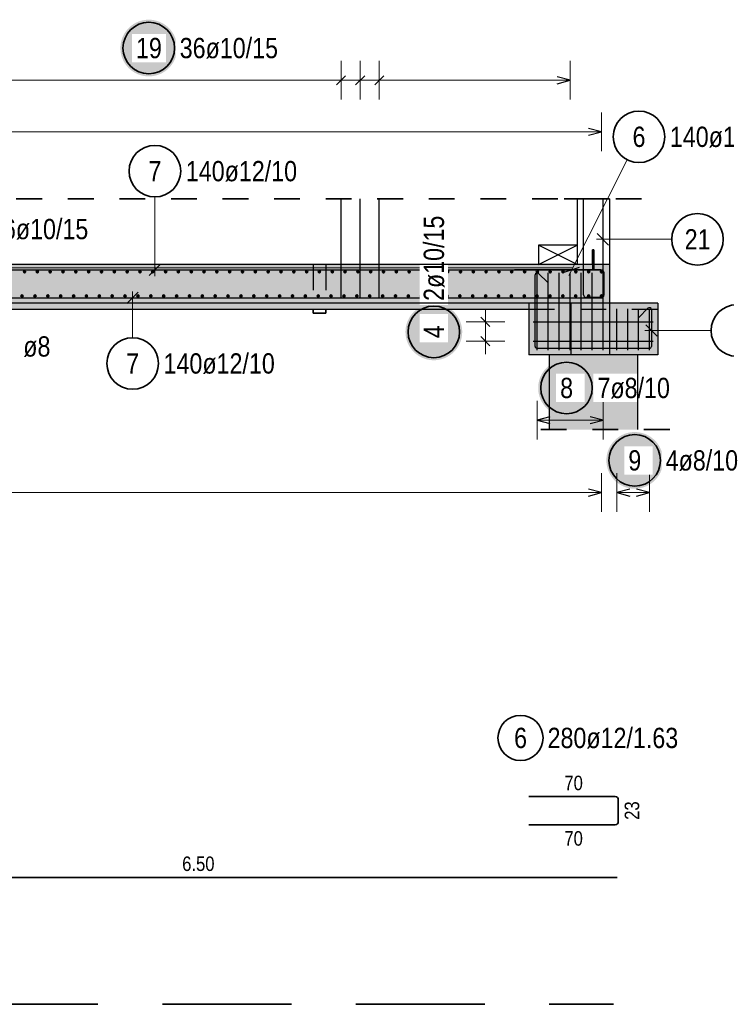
# Model space of a CAD drawing. Header units: millimetres. Extents: x -2.7 to 34.1, y -3.5 to 21.
# Tile 11 of 62: x 9.8 to 12.5, y 0.6 to 4.4. Entities that reach past the tile are written whole.
import ezdxf

# ---------------------------------------------------------------- set-up
doc = ezdxf.new("R2010")
doc.units = ezdxf.units.MM
doc.linetypes.add('HIDDEN', pattern=[0.375, 0.25, -0.125])
for name, color, linetype, lineweight in [('Achsen', 7, 'Continuous', 20), ('Nplo Bewehrung', 7, 'Continuous', 20), ('Schnittlinien', 7, 'Continuous', 20)]:
    doc.layers.add(name, color=color, linetype=linetype, lineweight=lineweight)
doc.styles.add('Arial Narrow', font='ARIALN.TTF')

msp = doc.modelspace()

# ---------------------------------------------------------------- hatches: boundary and pattern name
at = {"lineweight": 25, "true_color": 0xffffff}
for points in [[(10.379427, 4.325), (10.37936, 4.328839), (10.379159, 4.332673), (10.378824, 4.336498), (10.378356, 4.340309), (10.377756, 4.344101), (10.377023, 4.34787), (10.376159, 4.351611), (10.375166, 4.35532), (10.374043, 4.358992), (10.372793, 4.362622), (10.371417, 4.366207), (10.369917, 4.369741), (10.368294, 4.373221), (10.366551, 4.376642), (10.36469, 4.38), (10.362712, 4.383291), (10.360621, 4.386511), (10.358419, 4.389656), (10.356108, 4.392723), (10.353692, 4.395707), (10.351173, 4.398604), (10.348554, 4.401412), (10.345839, 4.404127), (10.343031, 4.406746), (10.340133, 4.409265), (10.33715, 4.411681), (10.334083, 4.413992), (10.330938, 4.416194), (10.327718, 4.418285), (10.324427, 4.420263), (10.321069, 4.422124), (10.317648, 4.423867), (10.314168, 4.42549), (10.310634, 4.42699), (10.307049, 4.428366), (10.303419, 4.429616), (10.299747, 4.430739), (10.296038, 4.431733), (10.292297, 4.432596), (10.288528, 4.433329), (10.284736, 4.433929), (10.280925, 4.434397), (10.2771, 4.434732), (10.273266, 4.434933), (10.269427, 4.435), (10.265588, 4.434933), (10.261754, 4.434732), (10.257929, 4.434397), (10.254118, 4.433929), (10.250326, 4.433329), (10.246557, 4.432596), (10.242815, 4.431733), (10.239107, 4.430739), (10.235435, 4.429616), (10.231805, 4.428366), (10.22822, 4.42699), (10.224686, 4.42549), (10.221206, 4.423867), (10.217785, 4.422124), (10.214427, 4.420263), (10.211136, 4.418285), (10.207916, 4.416194), (10.20477, 4.413992), (10.201704, 4.411681), (10.19872, 4.409265), (10.195822, 4.406746), (10.193014, 4.404127), (10.190299, 4.401412), (10.187681, 4.398604), (10.185162, 4.395707), (10.182746, 4.392723), (10.180435, 4.389656), (10.178233, 4.386511), (10.176142, 4.383291), (10.174164, 4.38), (10.172303, 4.376642), (10.17056, 4.373221), (10.168937, 4.369741), (10.167437, 4.366207), (10.166061, 4.362622), (10.164811, 4.358992), (10.163688, 4.35532), (10.162694, 4.351611), (10.161831, 4.34787), (10.161098, 4.344101), (10.160497, 4.340309), (10.160029, 4.336498), (10.159695, 4.332673), (10.159494, 4.328839), (10.159427, 4.325), (10.159494, 4.321161), (10.159695, 4.317327), (10.160029, 4.313502), (10.160497, 4.309691), (10.161098, 4.305899), (10.161831, 4.30213), (10.162694, 4.298389), (10.163688, 4.29468), (10.164811, 4.291008), (10.166061, 4.287378), (10.167437, 4.283793), (10.168937, 4.280259), (10.17056, 4.276779), (10.172303, 4.273358), (10.174164, 4.27), (10.176142, 4.266709), (10.178233, 4.263489), (10.180435, 4.260344), (10.182746, 4.257277), (10.185162, 4.254293), (10.187681, 4.251396), (10.190299, 4.248588), (10.193014, 4.245873), (10.195822, 4.243254), (10.19872, 4.240735), (10.201704, 4.238319), (10.20477, 4.236008), (10.207916, 4.233806), (10.211136, 4.231715), (10.214427, 4.229737), (10.217785, 4.227876), (10.221206, 4.226133), (10.224686, 4.22451), (10.22822, 4.22301), (10.231805, 4.221634), (10.235435, 4.220384), (10.239107, 4.219261), (10.242815, 4.218267), (10.246557, 4.217404), (10.250326, 4.216671), (10.254118, 4.216071), (10.257929, 4.215603), (10.261754, 4.215268), (10.265588, 4.215067), (10.269427, 4.215), (10.273266, 4.215067), (10.2771, 4.215268), (10.280925, 4.215603), (10.284736, 4.216071), (10.288528, 4.216671), (10.292297, 4.217404), (10.296038, 4.218267), (10.299747, 4.219261), (10.303419, 4.220384), (10.307049, 4.221634), (10.310634, 4.22301), (10.314168, 4.22451), (10.317648, 4.226133), (10.321069, 4.227876), (10.324427, 4.229737), (10.327718, 4.231715), (10.330938, 4.233806), (10.334083, 4.236008), (10.33715, 4.238319), (10.340133, 4.240735), (10.343031, 4.243254), (10.345839, 4.245873), (10.348554, 4.248588), (10.351173, 4.251396), (10.353692, 4.254293), (10.356108, 4.257277), (10.358419, 4.260344), (10.360621, 4.263489), (10.362712, 4.266709), (10.36469, 4.27), (10.366551, 4.273358), (10.368294, 4.276779), (10.369917, 4.280259), (10.371417, 4.283793), (10.372793, 4.287378), (10.374043, 4.291008), (10.375166, 4.29468), (10.376159, 4.298389), (10.377023, 4.30213), (10.377756, 4.305899), (10.378356, 4.309691), (10.378824, 4.313502), (10.379159, 4.317327)], [(11.485, 3.223578), (11.484933, 3.227417), (11.484732, 3.231251), (11.484397, 3.235076), (11.483929, 3.238887), (11.483329, 3.24268), (11.482596, 3.246449), (11.481733, 3.25019), (11.480739, 3.253898), (11.479616, 3.25757), (11.478366, 3.2612), (11.47699, 3.264785), (11.47549, 3.268319), (11.473867, 3.271799), (11.472124, 3.27522), (11.470263, 3.278578), (11.468285, 3.281869), (11.466194, 3.285089), (11.463992, 3.288235), (11.461681, 3.291301), (11.459265, 3.294285), (11.456746, 3.297183), (11.454127, 3.299991), (11.451412, 3.302706), (11.448604, 3.305324), (11.445707, 3.307843), (11.442723, 3.310259), (11.439656, 3.31257), (11.436511, 3.314772), (11.433291, 3.316864), (11.43, 3.318841), (11.426642, 3.320702), (11.423221, 3.322446), (11.419741, 3.324068), (11.416207, 3.325568), (11.412622, 3.326944), (11.408992, 3.328194), (11.40532, 3.329317), (11.401611, 3.330311), (11.39787, 3.331174), (11.394101, 3.331907), (11.390309, 3.332508), (11.386498, 3.332976), (11.382673, 3.33331), (11.378839, 3.333511), (11.375, 3.333578), (11.371161, 3.333511), (11.367327, 3.33331), (11.363502, 3.332976), (11.359691, 3.332508), (11.355899, 3.331907), (11.35213, 3.331174), (11.348389, 3.330311), (11.34468, 3.329317), (11.341008, 3.328194), (11.337378, 3.326944), (11.333793, 3.325568), (11.330259, 3.324068), (11.326779, 3.322446), (11.323358, 3.320702), (11.32, 3.318841), (11.316709, 3.316864), (11.313489, 3.314772), (11.310344, 3.31257), (11.307277, 3.310259), (11.304293, 3.307843), (11.301396, 3.305324), (11.298588, 3.302706), (11.295873, 3.299991), (11.293254, 3.297183), (11.290735, 3.294285), (11.288319, 3.291301), (11.286008, 3.288235), (11.283806, 3.285089), (11.281715, 3.281869), (11.279737, 3.278578), (11.277876, 3.27522), (11.276133, 3.271799), (11.27451, 3.268319), (11.27301, 3.264785), (11.271634, 3.2612), (11.270384, 3.25757), (11.269261, 3.253898), (11.268267, 3.25019), (11.267404, 3.246449), (11.266671, 3.24268), (11.266071, 3.238887), (11.265603, 3.235076), (11.265268, 3.231251), (11.265067, 3.227417), (11.265, 3.223578), (11.265067, 3.219739), (11.265268, 3.215905), (11.265603, 3.21208), (11.266071, 3.208269), (11.266671, 3.204477), (11.267404, 3.200708), (11.268267, 3.196967), (11.269261, 3.193258), (11.270384, 3.189586), (11.271634, 3.185956), (11.27301, 3.182372), (11.27451, 3.178837), (11.276133, 3.175357), (11.277876, 3.171936), (11.279737, 3.168578), (11.281715, 3.165287), (11.283806, 3.162067), (11.286008, 3.158922), (11.288319, 3.155855), (11.290735, 3.152872), (11.293254, 3.149974), (11.295873, 3.147166), (11.298588, 3.144451), (11.301396, 3.141832), (11.304293, 3.139313), (11.307277, 3.136897), (11.310344, 3.134586), (11.313489, 3.132384), (11.316709, 3.130293), (11.32, 3.128315), (11.323358, 3.126454), (11.326779, 3.124711), (11.330259, 3.123088), (11.333793, 3.121588), (11.337378, 3.120212), (11.341008, 3.118962), (11.34468, 3.117839), (11.348389, 3.116846), (11.35213, 3.115982), (11.355899, 3.115249), (11.359691, 3.114649), (11.363502, 3.114181), (11.367327, 3.113846), (11.371161, 3.113645), (11.375, 3.113578), (11.378839, 3.113645), (11.382673, 3.113846), (11.386498, 3.114181), (11.390309, 3.114649), (11.394101, 3.115249), (11.39787, 3.115982), (11.401611, 3.116846), (11.40532, 3.117839), (11.408992, 3.118962), (11.412622, 3.120212), (11.416207, 3.121588), (11.419741, 3.123088), (11.423221, 3.124711), (11.426642, 3.126454), (11.43, 3.128315), (11.433291, 3.130293), (11.436511, 3.132384), (11.439656, 3.134586), (11.442723, 3.136897), (11.445707, 3.139313), (11.448604, 3.141832), (11.451412, 3.144451), (11.454127, 3.147166), (11.456746, 3.149974), (11.459265, 3.152872), (11.461681, 3.155855), (11.463992, 3.158922), (11.466194, 3.162067), (11.468285, 3.165287), (11.470263, 3.168578), (11.472124, 3.171936), (11.473867, 3.175357), (11.47549, 3.178837), (11.47699, 3.182372), (11.478366, 3.185956), (11.479616, 3.189586), (11.480739, 3.193258), (11.481733, 3.196967), (11.482596, 3.200708), (11.483329, 3.204477), (11.483929, 3.208269), (11.484397, 3.21208), (11.484732, 3.215905)], [(11.999594, 3.00615), (11.999527, 3.009989), (11.999326, 3.013824), (11.998991, 3.017649), (11.998523, 3.021459), (11.997923, 3.025252), (11.99719, 3.029021), (11.996327, 3.032762), (11.995333, 3.036471), (11.99421, 3.040142), (11.99296, 3.043773), (11.991584, 3.047357), (11.990084, 3.050891), (11.988461, 3.054371), (11.986718, 3.057792), (11.984857, 3.06115), (11.982879, 3.064442), (11.980788, 3.067662), (11.978586, 3.070807), (11.976275, 3.073873), (11.973859, 3.076857), (11.97134, 3.079755), (11.968721, 3.082563), (11.966006, 3.085278), (11.963198, 3.087896), (11.960301, 3.090415), (11.957317, 3.092832), (11.95425, 3.095142), (11.951105, 3.097345), (11.947885, 3.099436), (11.944594, 3.101413), (11.941236, 3.103275), (11.937815, 3.105018), (11.934335, 3.10664), (11.930801, 3.108141), (11.927216, 3.109517), (11.923586, 3.110767), (11.919914, 3.111889), (11.916205, 3.112883), (11.912464, 3.113747), (11.908695, 3.114479), (11.904903, 3.11508), (11.901092, 3.115548), (11.897267, 3.115882), (11.893433, 3.116083), (11.889594, 3.11615), (11.885755, 3.116083), (11.881921, 3.115882), (11.878096, 3.115548), (11.874285, 3.11508), (11.870493, 3.114479), (11.866724, 3.113747), (11.862983, 3.112883), (11.859274, 3.111889), (11.855602, 3.110767), (11.851972, 3.109517), (11.848387, 3.108141), (11.844853, 3.10664), (11.841373, 3.105018), (11.837952, 3.103275), (11.834594, 3.101413), (11.831303, 3.099436), (11.828083, 3.097345), (11.824938, 3.095142), (11.821871, 3.092832), (11.818887, 3.090415), (11.81599, 3.087896), (11.813182, 3.085278), (11.810467, 3.082563), (11.807848, 3.079755), (11.805329, 3.076857), (11.802913, 3.073873), (11.800602, 3.070807), (11.7984, 3.067662), (11.796309, 3.064442), (11.794331, 3.06115), (11.79247, 3.057792), (11.790727, 3.054371), (11.789104, 3.050891), (11.787604, 3.047357), (11.786228, 3.043773), (11.784978, 3.040142), (11.783855, 3.036471), (11.782861, 3.032762), (11.781998, 3.029021), (11.781265, 3.025252), (11.780665, 3.021459), (11.780197, 3.017649), (11.779862, 3.013824), (11.779661, 3.009989), (11.779594, 3.00615), (11.779661, 3.002311), (11.779862, 2.998477), (11.780197, 2.994652), (11.780665, 2.990841), (11.781265, 2.987049), (11.781998, 2.98328), (11.782861, 2.979539), (11.783855, 2.97583), (11.784978, 2.972159), (11.786228, 2.968528), (11.787604, 2.964944), (11.789104, 2.961409), (11.790727, 2.95793), (11.79247, 2.954509), (11.794331, 2.95115), (11.796309, 2.947859), (11.7984, 2.944639), (11.800602, 2.941494), (11.802913, 2.938428), (11.805329, 2.935444), (11.807848, 2.932546), (11.810467, 2.929738), (11.813182, 2.927023), (11.81599, 2.924404), (11.818887, 2.921886), (11.821871, 2.919469), (11.824938, 2.917159), (11.828083, 2.914956), (11.831303, 2.912865), (11.834594, 2.910888), (11.837952, 2.909026), (11.841373, 2.907283), (11.844853, 2.90566), (11.848387, 2.90416), (11.851972, 2.902784), (11.855602, 2.901534), (11.859274, 2.900412), (11.862983, 2.899418), (11.866724, 2.898554), (11.870493, 2.897822), (11.874285, 2.897221), (11.878096, 2.896753), (11.881921, 2.896418), (11.885755, 2.896217), (11.889594, 2.89615), (11.893433, 2.896217), (11.897267, 2.896418), (11.901092, 2.896753), (11.904903, 2.897221), (11.908695, 2.897822), (11.912464, 2.898554), (11.916205, 2.899418), (11.919914, 2.900412), (11.923586, 2.901534), (11.927216, 2.902784), (11.930801, 2.90416), (11.934335, 2.90566), (11.937815, 2.907283), (11.941236, 2.909026), (11.944594, 2.910888), (11.947885, 2.912865), (11.951105, 2.914956), (11.95425, 2.917159), (11.957317, 2.919469), (11.960301, 2.921886), (11.963198, 2.924404), (11.966006, 2.927023), (11.968721, 2.929738), (11.97134, 2.932546), (11.973859, 2.935444), (11.976275, 2.938428), (11.978586, 2.941494), (11.980788, 2.944639), (11.982879, 2.947859), (11.984857, 2.95115), (11.986718, 2.954509), (11.988461, 2.95793), (11.990084, 2.961409), (11.991584, 2.964944), (11.99296, 2.968528), (11.99421, 2.972159), (11.995333, 2.97583), (11.996327, 2.979539), (11.99719, 2.98328), (11.997923, 2.987049), (11.998523, 2.990841), (11.998991, 2.994652), (11.999326, 2.998477)], [(12.264094, 2.725), (12.264027, 2.728839), (12.263826, 2.732673), (12.263491, 2.736498), (12.263023, 2.740309), (12.262423, 2.744101), (12.26169, 2.74787), (12.260827, 2.751611), (12.259833, 2.75532), (12.25871, 2.758992), (12.25746, 2.762622), (12.256084, 2.766207), (12.254584, 2.769741), (12.252961, 2.773221), (12.251218, 2.776642), (12.249357, 2.78), (12.247379, 2.783291), (12.245288, 2.786511), (12.243086, 2.789656), (12.240775, 2.792723), (12.238359, 2.795707), (12.23584, 2.798604), (12.233221, 2.801412), (12.230506, 2.804127), (12.227698, 2.806746), (12.224801, 2.809265), (12.221817, 2.811681), (12.21875, 2.813992), (12.215605, 2.816194), (12.212385, 2.818285), (12.209094, 2.820263), (12.205736, 2.822124), (12.202315, 2.823867), (12.198835, 2.82549), (12.195301, 2.82699), (12.191716, 2.828366), (12.188086, 2.829616), (12.184414, 2.830739), (12.180705, 2.831733), (12.176964, 2.832596), (12.173195, 2.833329), (12.169403, 2.833929), (12.165592, 2.834397), (12.161767, 2.834732), (12.157933, 2.834933), (12.154094, 2.835), (12.150255, 2.834933), (12.146421, 2.834732), (12.142596, 2.834397), (12.138785, 2.833929), (12.134993, 2.833329), (12.131224, 2.832596), (12.127483, 2.831733), (12.123774, 2.830739), (12.120102, 2.829616), (12.116472, 2.828366), (12.112887, 2.82699), (12.109353, 2.82549), (12.105873, 2.823867), (12.102452, 2.822124), (12.099094, 2.820263), (12.095803, 2.818285), (12.092583, 2.816194), (12.089438, 2.813992), (12.086371, 2.811681), (12.083387, 2.809265), (12.08049, 2.806746), (12.077682, 2.804127), (12.074967, 2.801412), (12.072348, 2.798604), (12.069829, 2.795707), (12.067413, 2.792723), (12.065102, 2.789656), (12.0629, 2.786511), (12.060809, 2.783291), (12.058831, 2.78), (12.05697, 2.776642), (12.055227, 2.773221), (12.053604, 2.769741), (12.052104, 2.766207), (12.050728, 2.762622), (12.049478, 2.758992), (12.048355, 2.75532), (12.047361, 2.751611), (12.046498, 2.74787), (12.045765, 2.744101), (12.045165, 2.740309), (12.044697, 2.736498), (12.044362, 2.732673), (12.044161, 2.728839), (12.044094, 2.725), (12.044161, 2.721161), (12.044362, 2.717327), (12.044697, 2.713502), (12.045165, 2.709691), (12.045765, 2.705899), (12.046498, 2.70213), (12.047361, 2.698389), (12.048355, 2.69468), (12.049478, 2.691008), (12.050728, 2.687378), (12.052104, 2.683793), (12.053604, 2.680259), (12.055227, 2.676779), (12.05697, 2.673358), (12.058831, 2.67), (12.060809, 2.666709), (12.0629, 2.663489), (12.065102, 2.660344), (12.067413, 2.657277), (12.069829, 2.654293), (12.072348, 2.651396), (12.074967, 2.648588), (12.077682, 2.645873), (12.08049, 2.643254), (12.083387, 2.640735), (12.086371, 2.638319), (12.089438, 2.636008), (12.092583, 2.633806), (12.095803, 2.631715), (12.099094, 2.629737), (12.102452, 2.627876), (12.105873, 2.626133), (12.109353, 2.62451), (12.112887, 2.62301), (12.116472, 2.621634), (12.120102, 2.620384), (12.123774, 2.619261), (12.127483, 2.618267), (12.131224, 2.617404), (12.134993, 2.616671), (12.138785, 2.616071), (12.142596, 2.615603), (12.146421, 2.615268), (12.150255, 2.615067), (12.154094, 2.615), (12.157933, 2.615067), (12.161767, 2.615268), (12.165592, 2.615603), (12.169403, 2.616071), (12.173195, 2.616671), (12.176964, 2.617404), (12.180705, 2.618267), (12.184414, 2.619261), (12.188086, 2.620384), (12.191716, 2.621634), (12.195301, 2.62301), (12.198835, 2.62451), (12.202315, 2.626133), (12.205736, 2.627876), (12.209094, 2.629737), (12.212385, 2.631715), (12.215605, 2.633806), (12.21875, 2.636008), (12.221817, 2.638319), (12.224801, 2.640735), (12.227698, 2.643254), (12.230506, 2.645873), (12.233221, 2.648588), (12.23584, 2.651396), (12.238359, 2.654293), (12.240775, 2.657277), (12.243086, 2.660344), (12.245288, 2.663489), (12.247379, 2.666709), (12.249357, 2.67), (12.251218, 2.673358), (12.252961, 2.676779), (12.254584, 2.680259), (12.256084, 2.683793), (12.25746, 2.687378), (12.25871, 2.691008), (12.259833, 2.69468), (12.260827, 2.698389), (12.26169, 2.70213), (12.262423, 2.705899), (12.263023, 2.709691), (12.263491, 2.713502), (12.263826, 2.717327)]]:
    msp.add_hatch(color=7, dxfattribs=at).paths.add_polyline_path(points)
at = {"lineweight": 25, "true_color": 0xcef2bf}
msp.add_hatch(color=254, dxfattribs=at).paths.add_polyline_path([(12.055694, 3.335022), (12.055694, 3.485022), (3.208188, 3.485022), (3.208188, 3.335021)])
at = {"lineweight": 13, "true_color": 0xeaffea}
msp.add_hatch(color=7, dxfattribs=at).paths.add_polyline_path([(11.743188, 3.310022), (11.743188, 3.335022), (3.020688, 3.335022), (3.020688, 3.310022)])
at = {"lineweight": 13, "true_color": 0xd7ffd7}
for points in [[(11.743188, 3.135022), (12.243188, 3.135022), (12.243188, 3.335022), (11.743188, 3.335022)], [(12.055688, 3.135021), (12.055694, 3.335022), (11.905688, 3.335021), (11.905688, 3.135021)], [(11.822776, 2.844385), (12.165012, 2.844385), (12.165012, 3.135022), (11.822776, 3.135022)]]:
    msp.add_hatch(color=254, dxfattribs=at).paths.add_polyline_path(points)

# ---------------------------------------------------------------- linework, layer by layer
at = {"color": 5, "linetype": 'Continuous', "lineweight": 18, "ltscale": 2}
for p, q in [((11.015258, 4.125), (11.015258, 4.275)), ((11.089252, 4.125), (11.089252, 4.275)), ((11.163247, 4.125), (11.163247, 4.275)), ((11.903194, 4.125), (11.903194, 4.275)), ((11.903194, 4.2), (9.313379, 4.2)), ((12.025188, 3.925), (12.025188, 4.075)), ((5.561188, 4), (12.025188, 4)), ((12.297487, 3.58275), (12.005694, 3.58275)), ((11.575, 3.137522), (11.575, 3.312522)), ((11.5, 3.262522), (11.65, 3.262522)), ((12.449936, 3.228802), (12.193686, 3.228802)), ((11.5, 3.187522), (11.65, 3.187522)), ((11.775188, 2.95615), (11.775188, 2.80615)), ((12.031188, 2.80615), (12.031188, 2.95615)), ((12.031188, 2.88115), (11.775188, 2.88115)), ((12.085188, 2.675), (12.085188, 2.525)), ((12.211188, 2.525), (12.211188, 2.675)), ((12.211188, 2.6), (12.085188, 2.6))]:
    msp.add_line(p, q, dxfattribs=at)
at = {"color": 3, "linetype": 'Continuous', "lineweight": 25, "ltscale": 2}
for p, q in [((10.99758, 4.182322), (11.032935, 4.217678)), ((11.071575, 4.182322), (11.10693, 4.217678)), ((11.145569, 4.182322), (11.180925, 4.217678)), ((11.903194, 4.2), (11.853194, 4.213397)), ((11.853194, 4.186603), (11.903194, 4.2)), ((12.025188, 4), (11.975188, 4.013397)), ((11.975188, 3.986603), (12.025188, 4)), ((11.015258, 3.355023), (11.015258, 3.740023)), ((11.089252, 3.355023), (11.089252, 3.740023)), ((11.163247, 3.355023), (11.163247, 3.740023)), ((11.955694, 3.367523), (11.955694, 3.740023)), ((12.030694, 3.740023), (12.030694, 3.367523)), ((12.008597, 3.604847), (12.052792, 3.560653)), ((11.767686, 3.167521), (11.767686, 3.444521)), ((11.775188, 3.152522), (11.775188, 3.452522)), ((11.781343, 3.450178), (11.816698, 3.414823)), ((11.817854, 3.152522), (11.817854, 3.452522)), ((11.860521, 3.152522), (11.860521, 3.452522)), ((11.903188, 3.152522), (11.903188, 3.452522)), ((11.945854, 3.152522), (11.945854, 3.452522)), ((11.988521, 3.152522), (11.988521, 3.452522)), ((12.031188, 3.152522), (12.031188, 3.452522)), ((12.020694, 3.357523), (11.965694, 3.357523)), ((12.085188, 3.152522), (12.085188, 3.312522)), ((12.127188, 3.152522), (12.127188, 3.312522)), ((12.169188, 3.152522), (12.169188, 3.312522)), ((12.169674, 3.279823), (12.205029, 3.315178)), ((12.211188, 3.152522), (12.211188, 3.312522)), ((12.218686, 3.309521), (12.218686, 3.167521)), ((11.557322, 3.2802), (11.592678, 3.244844)), ((11.760688, 3.262522), (12.225688, 3.262522)), ((12.196589, 3.250899), (12.240783, 3.206705)), ((11.557322, 3.2052), (11.592678, 3.169844)), ((11.760688, 3.187522), (12.225688, 3.187522)), ((12.210686, 3.159521), (11.775686, 3.159521)), ((11.825188, 2.894548), (11.775188, 2.88115)), ((11.775188, 2.88115), (11.825188, 2.867753)), ((12.031188, 2.88115), (11.981188, 2.894548)), ((11.981188, 2.867753), (12.031188, 2.88115)), ((12.135188, 2.613397), (12.085188, 2.6)), ((12.085188, 2.6), (12.135188, 2.586603)), ((12.211188, 2.6), (12.161188, 2.613397)), ((12.161188, 2.586603), (12.211188, 2.6))]:
    msp.add_line(p, q, dxfattribs=at)
at = {"color": 2, "linetype": 'HIDDEN', "lineweight": 35, "ltscale": 0.25}
for p, q in [((12.180694, 3.740023), (11.805694, 3.740023)), ((12.290012, 2.844385), (11.697776, 2.844385))]:
    msp.add_line(p, q, dxfattribs=at)
at = {"color": 3, "linetype": 'HIDDEN', "lineweight": 25, "ltscale": 0.25}
for p, q in [((10.9064, 3.485022), (10.9064, 3.310022)), ((10.9564, 3.485022), (10.9564, 3.310022)), ((11.990694, 3.485022), (11.990694, 3.467522)), ((11.995694, 3.485022), (11.995694, 3.467522)), ((11.995694, 3.467522), (11.990694, 3.467522)), ((12.243188, 3.310022), (11.743188, 3.310022)), ((11.838331, 3.135021), (11.822776, 3.135021)), ((11.871669, 3.135021), (11.838331, 3.135021)), ((11.905688, 3.135021), (11.871669, 3.135021)), ((12.078084, 3.135021), (12.055688, 3.135021)), ((12.11612, 3.135021), (12.078084, 3.135021)), ((12.149458, 3.135021), (12.11612, 3.135021)), ((12.165012, 3.135021), (12.149458, 3.135021))]:
    msp.add_line(p, q, dxfattribs=at)
at = {"color": 2, "linetype": 'Continuous', "lineweight": 35}
for p, q in [((10.9064, 3.310022), (10.9064, 3.296873)), ((10.908303, 3.296873), (10.9064, 3.296873)), ((10.913722, 3.296873), (10.908303, 3.296873)), ((10.921833, 3.296873), (10.913722, 3.296873)), ((10.9314, 3.296873), (10.921833, 3.296873)), ((10.940967, 3.296873), (10.9314, 3.296873)), ((10.949078, 3.296873), (10.940967, 3.296873)), ((10.954497, 3.296873), (10.949078, 3.296873)), ((10.9564, 3.296873), (10.954497, 3.296873)), ((10.9564, 3.310022), (10.9564, 3.296873))]:
    msp.add_line(p, q, dxfattribs=at)
at = {"color": 2, "linetype": 'HIDDEN', "lineweight": 35, "ltscale": 2}
msp.add_line((8.822331, 0.614457), (12.072331, 0.614457), dxfattribs=at)
at = {"color": 2, "linetype": 'Continuous', "lineweight": 35, "ltscale": 2}
for centre in [(10.269427, 4.325), (12.397487, 3.58275), (12.549936, 3.228802), (11.375, 3.223578), (11.889594, 3.00615), (12.154094, 2.725)]:
    msp.add_circle(centre, 0.1, dxfattribs=at)
at = {"color": 4, "linetype": 'Continuous', "lineweight": 50, "ltscale": 2}
for centre, radius in [((9.787649, 3.457022), 0.003), ((9.787649, 3.457022), 0.003), ((9.787649, 3.457022), 0.0027), ((9.787649, 3.457022), 0.0021), ((9.787649, 3.457022), 0.0015), ((9.787649, 3.457022), 0.0009), ((9.787649, 3.457022), 0.0003), ((9.837372, 3.457022), 0.003), ((9.837372, 3.457022), 0.003), ((9.837372, 3.457022), 0.0027), ((9.837372, 3.457022), 0.0021), ((9.837372, 3.457022), 0.0015), ((9.837372, 3.457022), 0.0009), ((9.837372, 3.457022), 0.0003), ((9.887095, 3.457022), 0.003), ((9.887095, 3.457022), 0.003), ((9.887095, 3.457022), 0.0027), ((9.887095, 3.457022), 0.0021), ((9.887095, 3.457022), 0.0015), ((9.887095, 3.457022), 0.0009), ((9.887095, 3.457022), 0.0003), ((9.936819, 3.457022), 0.003), ((9.936819, 3.457022), 0.003), ((9.936819, 3.457022), 0.0027), ((9.936819, 3.457022), 0.0021), ((9.936819, 3.457022), 0.0015), ((9.936819, 3.457022), 0.0009), ((9.936819, 3.457022), 0.0003), ((9.986542, 3.457022), 0.003), ((9.986542, 3.457022), 0.003), ((9.986542, 3.457022), 0.0027), ((9.986542, 3.457022), 0.0021), ((9.986542, 3.457022), 0.0015), ((9.986542, 3.457022), 0.0009), ((9.986542, 3.457022), 0.0003), ((10.036265, 3.457022), 0.003), ((10.036265, 3.457022), 0.003), ((10.036265, 3.457022), 0.0027), ((10.036265, 3.457022), 0.0021), ((10.036265, 3.457022), 0.0015), ((10.036265, 3.457022), 0.0009), ((10.036265, 3.457022), 0.0003), ((10.085988, 3.457022), 0.003), ((10.085988, 3.457022), 0.003), ((10.085988, 3.457022), 0.0027), ((10.085988, 3.457022), 0.0021), ((10.085988, 3.457022), 0.0015), ((10.085988, 3.457022), 0.0009), ((10.085988, 3.457022), 0.0003), ((10.135711, 3.457022), 0.003), ((10.135711, 3.457022), 0.003), ((10.135711, 3.457022), 0.0027), ((10.135711, 3.457022), 0.0021), ((10.135711, 3.457022), 0.0015), ((10.135711, 3.457022), 0.0009), ((10.135711, 3.457022), 0.0003), ((10.185434, 3.457022), 0.003), ((10.185434, 3.457022), 0.003), ((10.185434, 3.457022), 0.0027), ((10.185434, 3.457022), 0.0021), ((10.185434, 3.457022), 0.0015), ((10.185434, 3.457022), 0.0009), ((10.185434, 3.457022), 0.0003), ((10.235157, 3.457022), 0.003), ((10.235157, 3.457022), 0.003), ((10.235157, 3.457022), 0.0027), ((10.235157, 3.457022), 0.0021), ((10.235157, 3.457022), 0.0015), ((10.235157, 3.457022), 0.0009), ((10.235157, 3.457022), 0.0003), ((10.28488, 3.457022), 0.003), ((10.28488, 3.457022), 0.003), ((10.28488, 3.457022), 0.0027), ((10.28488, 3.457022), 0.0021), ((10.28488, 3.457022), 0.0015), ((10.28488, 3.457022), 0.0009), ((10.28488, 3.457022), 0.0003), ((10.334603, 3.457022), 0.003), ((10.334603, 3.457022), 0.003), ((10.334603, 3.457022), 0.0027), ((10.334603, 3.457022), 0.0021), ((10.334603, 3.457022), 0.0015), ((10.334603, 3.457022), 0.0009), ((10.334603, 3.457022), 0.0003), ((10.384326, 3.457022), 0.003), ((10.384326, 3.457022), 0.003), ((10.384326, 3.457022), 0.0027), ((10.384326, 3.457022), 0.0021), ((10.384326, 3.457022), 0.0015), ((10.384326, 3.457022), 0.0009), ((10.384326, 3.457022), 0.0003), ((10.434049, 3.457022), 0.003), ((10.434049, 3.457022), 0.003), ((10.434049, 3.457022), 0.0027), ((10.434049, 3.457022), 0.0021), ((10.434049, 3.457022), 0.0015), ((10.434049, 3.457022), 0.0009), ((10.434049, 3.457022), 0.0003), ((10.483772, 3.457022), 0.003), ((10.483772, 3.457022), 0.003), ((10.483772, 3.457022), 0.0027), ((10.483772, 3.457022), 0.0021), ((10.483772, 3.457022), 0.0015), ((10.483772, 3.457022), 0.0009), ((10.483772, 3.457022), 0.0003), ((10.533495, 3.457022), 0.003), ((10.533495, 3.457022), 0.003), ((10.533495, 3.457022), 0.0027), ((10.533495, 3.457022), 0.0021), ((10.533495, 3.457022), 0.0015), ((10.533495, 3.457022), 0.0009), ((10.533495, 3.457022), 0.0003), ((10.583219, 3.457022), 0.003), ((10.583219, 3.457022), 0.003), ((10.583219, 3.457022), 0.0027), ((10.583219, 3.457022), 0.0021), ((10.583219, 3.457022), 0.0015), ((10.583219, 3.457022), 0.0009), ((10.583219, 3.457022), 0.0003), ((10.632942, 3.457022), 0.003), ((10.632942, 3.457022), 0.003), ((10.632942, 3.457022), 0.0027), ((10.632942, 3.457022), 0.0021), ((10.632942, 3.457022), 0.0015), ((10.632942, 3.457022), 0.0009), ((10.632942, 3.457022), 0.0003), ((10.682665, 3.457022), 0.003), ((10.682665, 3.457022), 0.003), ((10.682665, 3.457022), 0.0027), ((10.682665, 3.457022), 0.0021), ((10.682665, 3.457022), 0.0015), ((10.682665, 3.457022), 0.0009), ((10.682665, 3.457022), 0.0003), ((10.732388, 3.457022), 0.003), ((10.732388, 3.457022), 0.003), ((10.732388, 3.457022), 0.0027), ((10.732388, 3.457022), 0.0021), ((10.732388, 3.457022), 0.0015), ((10.732388, 3.457022), 0.0009), ((10.732388, 3.457022), 0.0003), ((10.782111, 3.457022), 0.003), ((10.782111, 3.457022), 0.003), ((10.782111, 3.457022), 0.0027), ((10.782111, 3.457022), 0.0021), ((10.782111, 3.457022), 0.0015), ((10.782111, 3.457022), 0.0009), ((10.782111, 3.457022), 0.0003), ((10.831834, 3.457022), 0.003), ((10.831834, 3.457022), 0.003), ((10.831834, 3.457022), 0.0027), ((10.831834, 3.457022), 0.0021), ((10.831834, 3.457022), 0.0015), ((10.831834, 3.457022), 0.0009), ((10.831834, 3.457022), 0.0003), ((10.881557, 3.457022), 0.003), ((10.881557, 3.457022), 0.003), ((10.881557, 3.457022), 0.0027), ((10.881557, 3.457022), 0.0021), ((10.881557, 3.457022), 0.0015), ((10.881557, 3.457022), 0.0009), ((10.881557, 3.457022), 0.0003), ((10.93128, 3.457022), 0.003), ((10.93128, 3.457022), 0.003), ((10.93128, 3.457022), 0.0027), ((10.93128, 3.457022), 0.0021), ((10.93128, 3.457022), 0.0015), ((10.93128, 3.457022), 0.0009), ((10.93128, 3.457022), 0.0003), ((10.981003, 3.457022), 0.003), ((10.981003, 3.457022), 0.003), ((10.981003, 3.457022), 0.0027), ((10.981003, 3.457022), 0.0021), ((10.981003, 3.457022), 0.0015), ((10.981003, 3.457022), 0.0009), ((10.981003, 3.457022), 0.0003), ((11.030726, 3.457022), 0.003), ((11.030726, 3.457022), 0.003), ((11.030726, 3.457022), 0.0027), ((11.030726, 3.457022), 0.0021), ((11.030726, 3.457022), 0.0015), ((11.030726, 3.457022), 0.0009), ((11.030726, 3.457022), 0.0003), ((11.080449, 3.457022), 0.003), ((11.080449, 3.457022), 0.003), ((11.080449, 3.457022), 0.0027), ((11.080449, 3.457022), 0.0021), ((11.080449, 3.457022), 0.0015), ((11.080449, 3.457022), 0.0009), ((11.080449, 3.457022), 0.0003), ((11.130172, 3.457022), 0.003), ((11.130172, 3.457022), 0.003), ((11.130172, 3.457022), 0.0027), ((11.130172, 3.457022), 0.0021), ((11.130172, 3.457022), 0.0015), ((11.130172, 3.457022), 0.0009), ((11.130172, 3.457022), 0.0003), ((11.179895, 3.457022), 0.003), ((11.179895, 3.457022), 0.003), ((11.179895, 3.457022), 0.0027), ((11.179895, 3.457022), 0.0021), ((11.179895, 3.457022), 0.0015), ((11.179895, 3.457022), 0.0009), ((11.179895, 3.457022), 0.0003), ((11.229619, 3.457022), 0.003), ((11.229619, 3.457022), 0.003), ((11.229619, 3.457022), 0.0027), ((11.229619, 3.457022), 0.0021), ((11.229619, 3.457022), 0.0015), ((11.229619, 3.457022), 0.0009), ((11.229619, 3.457022), 0.0003), ((11.279342, 3.457022), 0.003), ((11.279342, 3.457022), 0.003), ((11.279342, 3.457022), 0.0027), ((11.279342, 3.457022), 0.0021), ((11.279342, 3.457022), 0.0015), ((11.279342, 3.457022), 0.0009), ((11.279342, 3.457022), 0.0003), ((11.329065, 3.457022), 0.003), ((11.329065, 3.457022), 0.003), ((11.329065, 3.457022), 0.0027), ((11.329065, 3.457022), 0.0021), ((11.329065, 3.457022), 0.0015), ((11.329065, 3.457022), 0.0009), ((11.329065, 3.457022), 0.0003), ((11.378788, 3.457022), 0.003), ((11.378788, 3.457022), 0.003), ((11.378788, 3.457022), 0.0027), ((11.378788, 3.457022), 0.0021), ((11.378788, 3.457022), 0.0015), ((11.378788, 3.457022), 0.0009), ((11.378788, 3.457022), 0.0003), ((11.428511, 3.457022), 0.003), ((11.428511, 3.457022), 0.003), ((11.428511, 3.457022), 0.0027), ((11.428511, 3.457022), 0.0021), ((11.428511, 3.457022), 0.0015), ((11.428511, 3.457022), 0.0009), ((11.428511, 3.457022), 0.0003), ((11.478234, 3.457022), 0.003), ((11.478234, 3.457022), 0.003), ((11.478234, 3.457022), 0.0027), ((11.478234, 3.457022), 0.0021), ((11.478234, 3.457022), 0.0015), ((11.478234, 3.457022), 0.0009), ((11.478234, 3.457022), 0.0003), ((11.527957, 3.457022), 0.003), ((11.527957, 3.457022), 0.003), ((11.527957, 3.457022), 0.0027), ((11.527957, 3.457022), 0.0021), ((11.527957, 3.457022), 0.0015), ((11.527957, 3.457022), 0.0009), ((11.527957, 3.457022), 0.0003), ((11.57768, 3.457022), 0.003), ((11.57768, 3.457022), 0.003), ((11.57768, 3.457022), 0.0027), ((11.57768, 3.457022), 0.0021), ((11.57768, 3.457022), 0.0015), ((11.57768, 3.457022), 0.0009), ((11.57768, 3.457022), 0.0003), ((11.627403, 3.457022), 0.003), ((11.627403, 3.457022), 0.003), ((11.627403, 3.457022), 0.0027), ((11.627403, 3.457022), 0.0021), ((11.627403, 3.457022), 0.0015), ((11.627403, 3.457022), 0.0009), ((11.627403, 3.457022), 0.0003), ((11.677126, 3.457022), 0.003), ((11.677126, 3.457022), 0.003), ((11.677126, 3.457022), 0.0027), ((11.677126, 3.457022), 0.0021), ((11.677126, 3.457022), 0.0015), ((11.677126, 3.457022), 0.0009), ((11.677126, 3.457022), 0.0003), ((11.726849, 3.457022), 0.003), ((11.726849, 3.457022), 0.003), ((11.726849, 3.457022), 0.0027), ((11.726849, 3.457022), 0.0021), ((11.726849, 3.457022), 0.0015), ((11.726849, 3.457022), 0.0009), ((11.726849, 3.457022), 0.0003), ((11.776572, 3.457022), 0.003), ((11.776572, 3.457022), 0.003), ((11.776572, 3.457022), 0.0027), ((11.776572, 3.457022), 0.0021), ((11.776572, 3.457022), 0.0015), ((11.776572, 3.457022), 0.0009), ((11.776572, 3.457022), 0.0003), ((11.826295, 3.457022), 0.003), ((11.826295, 3.457022), 0.003), ((11.826295, 3.457022), 0.0027), ((11.826295, 3.457022), 0.0021), ((11.826295, 3.457022), 0.0015), ((11.826295, 3.457022), 0.0009), ((11.826295, 3.457022), 0.0003), ((11.876019, 3.457022), 0.003), ((11.876019, 3.457022), 0.003), ((11.876019, 3.457022), 0.0027), ((11.876019, 3.457022), 0.0021), ((11.876019, 3.457022), 0.0015), ((11.876019, 3.457022), 0.0009), ((11.876019, 3.457022), 0.0003), ((11.925742, 3.457022), 0.003), ((11.925742, 3.457022), 0.003), ((11.925742, 3.457022), 0.0027), ((11.925742, 3.457022), 0.0021), ((11.925742, 3.457022), 0.0015), ((11.925742, 3.457022), 0.0009), ((11.925742, 3.457022), 0.0003), ((11.975465, 3.457022), 0.003), ((11.975465, 3.457022), 0.003), ((11.975465, 3.457022), 0.0027), ((11.975465, 3.457022), 0.0021), ((11.975465, 3.457022), 0.0015), ((11.975465, 3.457022), 0.0009), ((11.975465, 3.457022), 0.0003), ((12.025188, 3.457022), 0.003), ((12.025188, 3.457022), 0.003), ((12.025188, 3.457022), 0.0027), ((12.025188, 3.457022), 0.0021), ((12.025188, 3.457022), 0.0015), ((12.025188, 3.457022), 0.0009), ((12.025188, 3.457022), 0.0003)]:
    msp.add_circle(centre, radius, dxfattribs=at)
at = {"color": 3, "linetype": 'Continuous', "lineweight": 25, "ltscale": 2}
for centre, radius, start, end in [((11.775686, 3.444521), 0.008, 45, 180), ((11.965694, 3.367523), 0.01, 180, 270), ((12.020694, 3.367523), 0.01, 270, 0), ((12.210686, 3.309521), 0.008, 0, 135), ((11.775686, 3.167521), 0.008, 180, 270), ((12.210686, 3.167521), 0.008, 270, 0)]:
    msp.add_arc(centre, radius, start, end, dxfattribs=at)
at = {"layer": 'Achsen', "color": 5, "linetype": 'Continuous', "lineweight": 18, "ltscale": 2}
for p, q in [((12.125366, 3.891279), (11.898932, 3.442199)), ((10.293141, 3.747371), (10.293141, 3.439522)), ((10.2068, 3.201159), (10.2068, 3.380522)), ((12.025188, 2.525), (12.025188, 2.675)), ((3.236188, 2.6), (12.025188, 2.6))]:
    msp.add_line(p, q, dxfattribs=at)
at = {"layer": 'Achsen', "color": 3, "linetype": 'Continuous', "lineweight": 25}
for p, q in [((11.930694, 3.740023), (11.930694, 3.485023)), ((12.055694, 3.740023), (12.055694, 3.485023)), ((11.930694, 3.560023), (11.780694, 3.560023)), ((11.780694, 3.560023), (11.780694, 3.485023)), ((11.930694, 3.485023), (11.780694, 3.560023)), ((11.855694, 3.522523), (11.930694, 3.560023)), ((11.780694, 3.485023), (11.855694, 3.522523))]:
    msp.add_line(p, q, dxfattribs=at)
at = {"layer": 'Achsen', "color": 2, "linetype": 'Continuous', "lineweight": 35}
for p, q in [((11.995694, 3.542522), (11.990694, 3.542522)), ((11.990694, 3.542522), (11.990694, 3.485022)), ((11.995694, 3.542522), (11.995694, 3.485022))]:
    msp.add_line(p, q, dxfattribs=at)
at = {"layer": 'Achsen', "color": 3, "linetype": 'Continuous', "lineweight": 25, "ltscale": 2}
for p, q in [((10.271044, 3.442425), (10.315239, 3.486619)), ((8.780688, 3.464522), (12.030688, 3.464522)), ((12.023188, 3.464522), (11.688188, 3.464522)), ((11.880508, 3.45474), (11.939867, 3.474304)), ((12.035188, 3.367522), (12.035188, 3.452522)), ((10.228898, 3.377619), (10.184703, 3.333425)), ((8.780688, 3.355522), (12.030688, 3.355522)), ((11.688188, 3.355522), (12.023188, 3.355522)), ((12.025188, 2.6), (11.975188, 2.613397)), ((11.975188, 2.586603), (12.025188, 2.6))]:
    msp.add_line(p, q, dxfattribs=at)
at = {"layer": 'Achsen', "color": 2, "linetype": 'Continuous', "lineweight": 35, "ltscale": 2}
for p, q in [((12.078188, 1.420286), (11.743188, 1.420286)), ((12.090188, 1.323286), (12.090188, 1.408286)), ((11.743188, 1.311286), (12.078188, 1.311286)), ((8.8358, 1.10677), (12.0858, 1.10677))]:
    msp.add_line(p, q, dxfattribs=at)
for centre, radius in [((12.170388, 3.980571), 0.1), ((10.293141, 3.847371), 0.1), ((10.2068, 3.101159), 0.1), ((11.711074, 1.648138), 0.0875)]:
    msp.add_circle(centre, radius, dxfattribs=at)
at = {"layer": 'Achsen', "color": 4, "linetype": 'Continuous', "lineweight": 50, "ltscale": 2}
for centre, radius in [((9.778, 3.363022), 0.003), ((9.778, 3.363022), 0.003), ((9.778, 3.363022), 0.0027), ((9.778, 3.363022), 0.0021), ((9.778, 3.363022), 0.0015), ((9.778, 3.363022), 0.0009), ((9.778, 3.363022), 0.0003), ((9.827938, 3.363022), 0.003), ((9.827938, 3.363022), 0.003), ((9.827938, 3.363022), 0.0027), ((9.827938, 3.363022), 0.0021), ((9.827938, 3.363022), 0.0015), ((9.827938, 3.363022), 0.0009), ((9.827938, 3.363022), 0.0003), ((9.877875, 3.363022), 0.003), ((9.877875, 3.363022), 0.003), ((9.877875, 3.363022), 0.0027), ((9.877875, 3.363022), 0.0021), ((9.877875, 3.363022), 0.0015), ((9.877875, 3.363022), 0.0009), ((9.877875, 3.363022), 0.0003), ((9.927813, 3.363022), 0.003), ((9.927813, 3.363022), 0.003), ((9.927813, 3.363022), 0.0027), ((9.927813, 3.363022), 0.0021), ((9.927813, 3.363022), 0.0015), ((9.927813, 3.363022), 0.0009), ((9.927813, 3.363022), 0.0003), ((9.97775, 3.363022), 0.003), ((9.97775, 3.363022), 0.003), ((9.97775, 3.363022), 0.0027), ((9.97775, 3.363022), 0.0021), ((9.97775, 3.363022), 0.0015), ((9.97775, 3.363022), 0.0009), ((9.97775, 3.363022), 0.0003), ((10.027688, 3.363022), 0.003), ((10.027688, 3.363022), 0.003), ((10.027688, 3.363022), 0.0027), ((10.027688, 3.363022), 0.0021), ((10.027688, 3.363022), 0.0015), ((10.027688, 3.363022), 0.0009), ((10.027688, 3.363022), 0.0003), ((10.077625, 3.363022), 0.003), ((10.077625, 3.363022), 0.003), ((10.077625, 3.363022), 0.0027), ((10.077625, 3.363022), 0.0021), ((10.077625, 3.363022), 0.0015), ((10.077625, 3.363022), 0.0009), ((10.077625, 3.363022), 0.0003), ((10.127563, 3.363022), 0.003), ((10.127563, 3.363022), 0.003), ((10.127563, 3.363022), 0.0027), ((10.127563, 3.363022), 0.0021), ((10.127563, 3.363022), 0.0015), ((10.127563, 3.363022), 0.0009), ((10.127563, 3.363022), 0.0003), ((10.1775, 3.363022), 0.003), ((10.1775, 3.363022), 0.003), ((10.1775, 3.363022), 0.0027), ((10.1775, 3.363022), 0.0021), ((10.1775, 3.363022), 0.0015), ((10.1775, 3.363022), 0.0009), ((10.1775, 3.363022), 0.0003), ((10.227438, 3.363022), 0.003), ((10.227438, 3.363022), 0.003), ((10.227438, 3.363022), 0.0027), ((10.227438, 3.363022), 0.0021), ((10.227438, 3.363022), 0.0015), ((10.227438, 3.363022), 0.0009), ((10.227438, 3.363022), 0.0003), ((10.277375, 3.363022), 0.003), ((10.277375, 3.363022), 0.003), ((10.277375, 3.363022), 0.0027), ((10.277375, 3.363022), 0.0021), ((10.277375, 3.363022), 0.0015), ((10.277375, 3.363022), 0.0009), ((10.277375, 3.363022), 0.0003), ((10.327313, 3.363022), 0.003), ((10.327313, 3.363022), 0.003), ((10.327313, 3.363022), 0.0027), ((10.327313, 3.363022), 0.0021), ((10.327313, 3.363022), 0.0015), ((10.327313, 3.363022), 0.0009), ((10.327313, 3.363022), 0.0003), ((10.37725, 3.363022), 0.003), ((10.37725, 3.363022), 0.003), ((10.37725, 3.363022), 0.0027), ((10.37725, 3.363022), 0.0021), ((10.37725, 3.363022), 0.0015), ((10.37725, 3.363022), 0.0009), ((10.37725, 3.363022), 0.0003), ((10.427188, 3.363022), 0.003), ((10.427188, 3.363022), 0.003), ((10.427188, 3.363022), 0.0027), ((10.427188, 3.363022), 0.0021), ((10.427188, 3.363022), 0.0015), ((10.427188, 3.363022), 0.0009), ((10.427188, 3.363022), 0.0003), ((10.477125, 3.363022), 0.003), ((10.477125, 3.363022), 0.003), ((10.477125, 3.363022), 0.0027), ((10.477125, 3.363022), 0.0021), ((10.477125, 3.363022), 0.0015), ((10.477125, 3.363022), 0.0009), ((10.477125, 3.363022), 0.0003), ((10.527063, 3.363022), 0.003), ((10.527063, 3.363022), 0.003), ((10.527063, 3.363022), 0.0027), ((10.527063, 3.363022), 0.0021), ((10.527063, 3.363022), 0.0015), ((10.527063, 3.363022), 0.0009), ((10.527063, 3.363022), 0.0003), ((10.577, 3.363022), 0.003), ((10.577, 3.363022), 0.003), ((10.577, 3.363022), 0.0027), ((10.577, 3.363022), 0.0021), ((10.577, 3.363022), 0.0015), ((10.577, 3.363022), 0.0009), ((10.577, 3.363022), 0.0003), ((10.626938, 3.363022), 0.003), ((10.626938, 3.363022), 0.003), ((10.626938, 3.363022), 0.0027), ((10.626938, 3.363022), 0.0021), ((10.626938, 3.363022), 0.0015), ((10.626938, 3.363022), 0.0009), ((10.626938, 3.363022), 0.0003), ((10.676875, 3.363022), 0.003), ((10.676875, 3.363022), 0.003), ((10.676875, 3.363022), 0.0027), ((10.676875, 3.363022), 0.0021), ((10.676875, 3.363022), 0.0015), ((10.676875, 3.363022), 0.0009), ((10.676875, 3.363022), 0.0003), ((10.726813, 3.363022), 0.003), ((10.726813, 3.363022), 0.003), ((10.726813, 3.363022), 0.0027), ((10.726813, 3.363022), 0.0021), ((10.726813, 3.363022), 0.0015), ((10.726813, 3.363022), 0.0009), ((10.726813, 3.363022), 0.0003), ((10.77675, 3.363022), 0.003), ((10.77675, 3.363022), 0.003), ((10.77675, 3.363022), 0.0027), ((10.77675, 3.363022), 0.0021), ((10.77675, 3.363022), 0.0015), ((10.77675, 3.363022), 0.0009), ((10.77675, 3.363022), 0.0003), ((10.826688, 3.363022), 0.003), ((10.826688, 3.363022), 0.003), ((10.826688, 3.363022), 0.0027), ((10.826688, 3.363022), 0.0021), ((10.826688, 3.363022), 0.0015), ((10.826688, 3.363022), 0.0009), ((10.826688, 3.363022), 0.0003), ((10.876625, 3.363022), 0.003), ((10.876625, 3.363022), 0.003), ((10.876625, 3.363022), 0.0027), ((10.876625, 3.363022), 0.0021), ((10.876625, 3.363022), 0.0015), ((10.876625, 3.363022), 0.0009), ((10.876625, 3.363022), 0.0003), ((10.926563, 3.363022), 0.003), ((10.926563, 3.363022), 0.003), ((10.926563, 3.363022), 0.0027), ((10.926563, 3.363022), 0.0021), ((10.926563, 3.363022), 0.0015), ((10.926563, 3.363022), 0.0009), ((10.926563, 3.363022), 0.0003), ((10.9765, 3.363022), 0.003), ((10.9765, 3.363022), 0.003), ((10.9765, 3.363022), 0.0027), ((10.9765, 3.363022), 0.0021), ((10.9765, 3.363022), 0.0015), ((10.9765, 3.363022), 0.0009), ((10.9765, 3.363022), 0.0003), ((11.026438, 3.363022), 0.003), ((11.026438, 3.363022), 0.003), ((11.026438, 3.363022), 0.0027), ((11.026438, 3.363022), 0.0021), ((11.026438, 3.363022), 0.0015), ((11.026438, 3.363022), 0.0009), ((11.026438, 3.363022), 0.0003), ((11.076375, 3.363022), 0.003), ((11.076375, 3.363022), 0.003), ((11.076375, 3.363022), 0.0027), ((11.076375, 3.363022), 0.0021), ((11.076375, 3.363022), 0.0015), ((11.076375, 3.363022), 0.0009), ((11.076375, 3.363022), 0.0003), ((11.126313, 3.363022), 0.003), ((11.126313, 3.363022), 0.003), ((11.126313, 3.363022), 0.0027), ((11.126313, 3.363022), 0.0021), ((11.126313, 3.363022), 0.0015), ((11.126313, 3.363022), 0.0009), ((11.126313, 3.363022), 0.0003), ((11.17625, 3.363022), 0.003), ((11.17625, 3.363022), 0.003), ((11.17625, 3.363022), 0.0027), ((11.17625, 3.363022), 0.0021), ((11.17625, 3.363022), 0.0015), ((11.17625, 3.363022), 0.0009), ((11.17625, 3.363022), 0.0003), ((11.226188, 3.363022), 0.003), ((11.226188, 3.363022), 0.003), ((11.226188, 3.363022), 0.0027), ((11.226188, 3.363022), 0.0021), ((11.226188, 3.363022), 0.0015), ((11.226188, 3.363022), 0.0009), ((11.226188, 3.363022), 0.0003), ((11.276125, 3.363022), 0.003), ((11.276125, 3.363022), 0.003), ((11.276125, 3.363022), 0.0027), ((11.276125, 3.363022), 0.0021), ((11.276125, 3.363022), 0.0015), ((11.276125, 3.363022), 0.0009), ((11.276125, 3.363022), 0.0003), ((11.326063, 3.363022), 0.003), ((11.326063, 3.363022), 0.003), ((11.326063, 3.363022), 0.0027), ((11.326063, 3.363022), 0.0021), ((11.326063, 3.363022), 0.0015), ((11.326063, 3.363022), 0.0009), ((11.326063, 3.363022), 0.0003), ((11.376, 3.363022), 0.003), ((11.376, 3.363022), 0.003), ((11.376, 3.363022), 0.0027), ((11.376, 3.363022), 0.0021), ((11.376, 3.363022), 0.0015), ((11.376, 3.363022), 0.0009), ((11.376, 3.363022), 0.0003), ((11.425938, 3.363022), 0.003), ((11.425938, 3.363022), 0.003), ((11.425938, 3.363022), 0.0027), ((11.425938, 3.363022), 0.0021), ((11.425938, 3.363022), 0.0015), ((11.425938, 3.363022), 0.0009), ((11.425938, 3.363022), 0.0003), ((11.475875, 3.363022), 0.003), ((11.475875, 3.363022), 0.003), ((11.475875, 3.363022), 0.0027), ((11.475875, 3.363022), 0.0021), ((11.475875, 3.363022), 0.0015), ((11.475875, 3.363022), 0.0009), ((11.475875, 3.363022), 0.0003), ((11.525813, 3.363022), 0.003), ((11.525813, 3.363022), 0.003), ((11.525813, 3.363022), 0.0027), ((11.525813, 3.363022), 0.0021), ((11.525813, 3.363022), 0.0015), ((11.525813, 3.363022), 0.0009), ((11.525813, 3.363022), 0.0003), ((11.57575, 3.363022), 0.003), ((11.57575, 3.363022), 0.003), ((11.57575, 3.363022), 0.0027), ((11.57575, 3.363022), 0.0021), ((11.57575, 3.363022), 0.0015), ((11.57575, 3.363022), 0.0009), ((11.57575, 3.363022), 0.0003), ((11.625688, 3.363022), 0.003), ((11.625688, 3.363022), 0.003), ((11.625688, 3.363022), 0.0027), ((11.625688, 3.363022), 0.0021), ((11.625688, 3.363022), 0.0015), ((11.625688, 3.363022), 0.0009), ((11.625688, 3.363022), 0.0003), ((11.675625, 3.363022), 0.003), ((11.675625, 3.363022), 0.003), ((11.675625, 3.363022), 0.0027), ((11.675625, 3.363022), 0.0021), ((11.675625, 3.363022), 0.0015), ((11.675625, 3.363022), 0.0009), ((11.675625, 3.363022), 0.0003), ((11.725563, 3.363022), 0.003), ((11.725563, 3.363022), 0.003), ((11.725563, 3.363022), 0.0027), ((11.725563, 3.363022), 0.0021), ((11.725563, 3.363022), 0.0015), ((11.725563, 3.363022), 0.0009), ((11.725563, 3.363022), 0.0003), ((11.7755, 3.363022), 0.003), ((11.7755, 3.363022), 0.003), ((11.7755, 3.363022), 0.0027), ((11.7755, 3.363022), 0.0021), ((11.7755, 3.363022), 0.0015), ((11.7755, 3.363022), 0.0009), ((11.7755, 3.363022), 0.0003), ((11.825438, 3.363022), 0.003), ((11.825438, 3.363022), 0.003), ((11.825438, 3.363022), 0.0027), ((11.825438, 3.363022), 0.0021), ((11.825438, 3.363022), 0.0015), ((11.825438, 3.363022), 0.0009), ((11.825438, 3.363022), 0.0003), ((11.875375, 3.363022), 0.003), ((11.875375, 3.363022), 0.003), ((11.875375, 3.363022), 0.0027), ((11.875375, 3.363022), 0.0021), ((11.875375, 3.363022), 0.0015), ((11.875375, 3.363022), 0.0009), ((11.875375, 3.363022), 0.0003), ((11.925313, 3.363022), 0.003), ((11.925313, 3.363022), 0.003), ((11.925313, 3.363022), 0.0027), ((11.925313, 3.363022), 0.0021), ((11.925313, 3.363022), 0.0015), ((11.925313, 3.363022), 0.0009), ((11.925313, 3.363022), 0.0003), ((11.97525, 3.363022), 0.003), ((11.97525, 3.363022), 0.003), ((11.97525, 3.363022), 0.0027), ((11.97525, 3.363022), 0.0021), ((11.97525, 3.363022), 0.0015), ((11.97525, 3.363022), 0.0009), ((11.97525, 3.363022), 0.0003), ((12.025188, 3.363022), 0.003), ((12.025188, 3.363022), 0.003), ((12.025188, 3.363022), 0.0027), ((12.025188, 3.363022), 0.0021), ((12.025188, 3.363022), 0.0015), ((12.025188, 3.363022), 0.0009), ((12.025188, 3.363022), 0.0003)]:
    msp.add_circle(centre, radius, dxfattribs=at)
at = {"layer": 'Achsen', "color": 3, "linetype": 'Continuous', "lineweight": 25, "ltscale": 2}
for centre, start, end in [((12.023188, 3.452522), 0, 90), ((12.023188, 3.367522), 270, 0)]:
    msp.add_arc(centre, 0.012, start, end, dxfattribs=at)
at = {"layer": 'Achsen', "color": 2, "linetype": 'Continuous', "lineweight": 35, "ltscale": 2}
for centre, start, end in [((12.078188, 1.408286), 0, 90), ((12.078188, 1.323286), 270, 0)]:
    msp.add_arc(centre, 0.012, start, end, dxfattribs=at)
at = {"layer": 'Nplo Bewehrung', "color": 9, "linetype": 'Continuous', "lineweight": 0, "ltscale": 2}
msp.add_line((9.285879, 3.472023), (11.910879, 3.472023), dxfattribs=at)
at = {"layer": 'Schnittlinien', "color": 3, "linetype": 'Continuous', "lineweight": 25}
for p, q in [((12.055694, 3.485023), (12.055694, 3.335022)), ((11.743188, 3.335022), (11.743188, 3.135022)), ((12.243188, 3.335021), (11.743188, 3.335021)), ((11.905688, 3.335021), (11.905688, 3.135021)), ((12.055694, 3.335022), (12.055694, 3.135021)), ((12.243188, 3.335022), (12.243188, 3.135022)), ((11.743188, 3.310022), (3.020688, 3.310022)), ((11.822776, 3.135021), (11.743188, 3.135021)), ((11.822776, 3.135022), (11.822776, 2.844385)), ((12.055688, 3.135021), (11.905688, 3.135021)), ((12.243188, 3.135021), (12.165012, 3.135021))]:
    msp.add_line(p, q, dxfattribs=at)

# ---------------------------------------------------------------- texts
at = {"color": 2, "lineweight": 35, "char_height": 0.07875, "attachment_point": 1, "line_spacing_factor": 0.9, "style": 'Arial Narrow'}
for s, insert in [('46ø10/15', (9.653603, 3.661976)), ('21', (12.347875, 3.622125))]:
    msp.add_mtext(s, dxfattribs=dict(at, insert=insert))
at = {"layer": 'Achsen', "color": 2, "lineweight": 35, "char_height": 0.07875, "attachment_point": 1, "line_spacing_factor": 0.9, "style": 'Arial Narrow'}
for s, insert in [('6', (12.145582, 4.019946)), ('140ø12/10', (12.290388, 4.019946)), ('7', (10.268335, 3.886746)), ('140ø12/10', (10.413141, 3.886746)), ('ø8', (9.782633, 3.206498)), ('7', (10.181994, 3.140534)), ('140ø12/10', (10.3268, 3.140534)), ('6', (11.686268, 1.687513)), ('280ø12/1.63', (11.816074, 1.687513))]:
    msp.add_mtext(s, dxfattribs=dict(at, insert=insert))
at = {"layer": 'Achsen', "color": 3, "lineweight": 25, "char_height": 0.05625, "attachment_point": 1, "line_spacing_factor": 0.9, "style": 'Arial Narrow'}
for s, insert in [('70', (11.88125, 1.501536)), ('70', (11.88125, 1.286286)), ('6.50', (10.398925, 1.18802))]:
    msp.add_mtext(s, dxfattribs=dict(at, insert=insert))
at = {"layer": 'Achsen', "color": 3, "lineweight": 25, "insert": (12.115188, 1.330348), "char_height": 0.05625, "attachment_point": 1, "rotation": 90, "line_spacing_factor": 0.9, "style": 'Arial Narrow'}
msp.add_mtext('23', dxfattribs=at)

# ---------------------------------------------------------------- next in the draw order: texts
at = {"color": 2, "lineweight": 35, "char_height": 0.07875, "attachment_point": 1, "line_spacing_factor": 0.9, "style": 'Arial Narrow', "bg_fill": 3, "box_fill_scale": 1.2, "bg_fill_color": 256, "bg_fill_true_color": 13158600, "bg_fill_transparency": 0}
for s, insert in [('19', (10.219814, 4.364375)), ('36ø10/15', (10.389427, 4.364375)), ('8', (11.864788, 3.045525)), ('7ø8/10', (12.009594, 3.045525)), ('9', (12.129288, 2.764375)), ('4ø8/10', (12.274094, 2.764375))]:
    msp.add_mtext(s, dxfattribs=dict(at, insert=insert))
at = {"color": 2, "lineweight": 35, "char_height": 0.07875, "attachment_point": 1, "rotation": 90, "line_spacing_factor": 0.9, "style": 'Arial Narrow', "bg_fill": 3, "box_fill_scale": 1.2, "bg_fill_color": 256, "bg_fill_true_color": 13158600, "bg_fill_transparency": 0}
for s, insert in [('2ø10/15', (11.335625, 3.343578)), ('4', (11.335625, 3.198772))]:
    msp.add_mtext(s, dxfattribs=dict(at, insert=insert))

# ---------------------------------------------------------------- next in the draw order: linework, layer by layer
at = {"color": 2, "linetype": 'HIDDEN', "lineweight": 35, "ltscale": 0.25}
msp.add_line((12.055694, 3.740023), (9.060879, 3.740023), dxfattribs=at)
at = {"layer": 'Schnittlinien', "color": 3, "linetype": 'Continuous', "lineweight": 25}
for p, q in [((12.055694, 3.485022), (3.208188, 3.485022)), ((11.743188, 3.335021), (3.208188, 3.335021)), ((12.165012, 3.135022), (12.165012, 2.844385))]:
    msp.add_line(p, q, dxfattribs=at)

doc.saveas('drawing.dxf')
